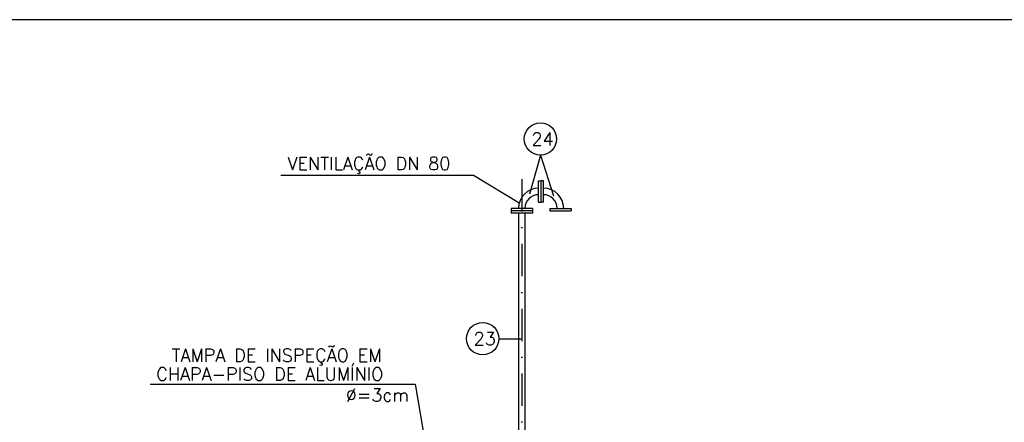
# Model space of a CAD drawing. Extents: x -5331 to -1301, y -1061 to 1809.
# Tile 11 of 25: x -4899 to -4137, y 1498 to 1809. Entities that reach past the tile are written whole.
import ezdxf

# ---------------------------------------------------------------- set-up
doc = ezdxf.new("R2010")
doc.units = 0
doc.header["$LTSCALE"] = 10
doc.header["$MEASUREMENT"] = 0
doc.linetypes.add('DASHDOT', pattern=[1, 0.5, -0.25, 0, -0.25])
doc.layers.get('0').update_dxf_attribs({"linetype": 'CONTINUOUS'})
doc.layers.add('Quadro', color=2, linetype='CONTINUOUS')
doc.styles.add('ROMANS', font='romans.shx')

msp = doc.modelspace()

# ---------------------------------------------------------------- linework, layer by layer
at = {"color": 9}
for p, q in [((-4496.4, 1704.67), (-4504.96, 1674.41)), ((-4496.4, 1704.67), (-4486.34, 1673.21)), ((-4697.34, 1689.2), (-4548.1, 1689.2)), ((-4548.1, 1689.2), (-4512.28, 1667.65)), ((-4528.61, 1562.77), (-4510.91, 1562.77)), ((-4798.39, 1527.53), (-4593.25, 1527.53)), ((-4593.25, 1527.53), (-4572.65, 1407.73))]:
    msp.add_line(p, q, dxfattribs=at)
at = {"color": 9, "linetype": 'DASHDOT', "ltscale": 5}
msp.add_line((-4510.91, 1686.17), (-4510.91, 1407.6), dxfattribs=at)
at = {"color": 3}
for p, q in [((-4497.81, 1684.85), (-4495.91, 1684.85)), ((-4497.81, 1668.35), (-4497.81, 1684.85)), ((-4494.01, 1684.85), (-4495.91, 1684.85)), ((-4495.91, 1668.35), (-4495.91, 1684.85)), ((-4494.01, 1668.35), (-4494.01, 1684.85)), ((-4519.16, 1663.5), (-4519.16, 1659.7)), ((-4502.66, 1663.5), (-4519.16, 1663.5)), ((-4502.66, 1661.6), (-4519.16, 1661.6)), ((-4502.66, 1663.5), (-4502.66, 1659.7)), ((-4497.81, 1668.35), (-4495.91, 1668.35)), ((-4494.01, 1668.35), (-4495.91, 1668.35)), ((-4489.16, 1663.5), (-4489.16, 1661.6)), ((-4489.16, 1663.5), (-4472.66, 1663.5)), ((-4489.16, 1661.6), (-4472.66, 1661.6)), ((-4472.66, 1663.5), (-4472.66, 1661.6)), ((-4502.66, 1659.7), (-4519.16, 1659.7)), ((-4513.41, 1659.7), (-4513.41, 1411.6)), ((-4508.41, 1659.7), (-4508.41, 1411.6))]:
    msp.add_line(p, q, dxfattribs=at)
at = {"color": 9}
for centre in [(-4496.4, 1717.17), (-4541.11, 1562.77)]:
    msp.add_circle(centre, 12.5, dxfattribs=at)
at = {"color": 3}
for centre, radius, start, end in [((-4497.81, 1663.5), 15.6, 90, 180), ((-4494.01, 1663.5), 15.6, 0, 90), ((-4497.81, 1663.5), 10.6, 90, 180), ((-4494.01, 1663.5), 10.6, 0, 90)]:
    msp.add_arc(centre, radius, start, end, dxfattribs=at)
at = {"layer": 'Quadro'}
msp.add_lwpolyline([(-5330.98, -1060.61), (-1300.98, -1060.61), (-1300.98, 1809.39), (-5330.98, 1809.39)], close=True, dxfattribs=at)

# ---------------------------------------------------------------- texts
at = {"color": 2, "style": 'ROMANS'}
for s, p in [('24', (-4503.37, 1712.13)), ('23', (-4548.08, 1557.73))]:
    msp.add_text(s, height=10, dxfattribs=at).set_placement(p)
at = {"color": 3, "style": 'ROMANS'}
for s, p in [('VENTILAÇÃO DN 80', (-4692.1, 1693.2)), ('TAMPA DE INSPEÇÃO EM ', (-4781.77, 1544.94)), ('CHAPA-PISO DE ALUMÍNIO', (-4793.68, 1530.38)), ('%%C=3cm', (-4647.01, 1514.19))]:
    msp.add_text(s, height=10, dxfattribs=at).set_placement(p)

doc.saveas('drawing.dxf')
